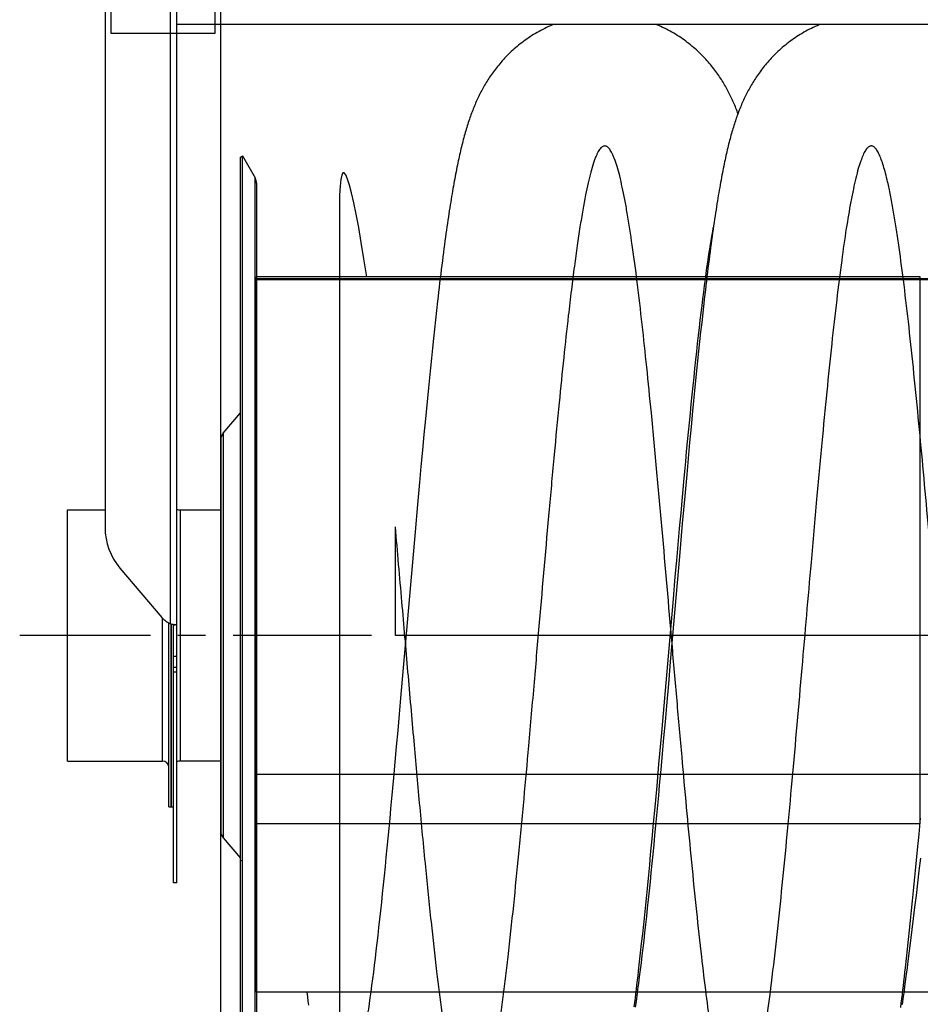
# Model space of a CAD drawing. Extents: x 0 to 420, y -131 to 297.
# Tile 12 of 16: x 147 to 204, y 186 to 248. Entities that reach past the tile are written whole.
import ezdxf

# ---------------------------------------------------------------- set-up
doc = ezdxf.new("R2010")
doc.units = 0
doc.header["$LTSCALE"] = 23.1
doc.linetypes.add('CENTER', pattern=[0.6, 0.375, -0.075, 0.075, -0.075])
for name, color, linetype in [('110528_DXF_CONTINUOUS_LINE', 7, 'CONTINUOUS'), ('110528_DXF_DIMENSION', 7, 'CONTINUOUS'), ('110534_DXF_CONTINUOUS_LINE', 7, 'CONTINUOUS'), ('110591_DXF_CONTINUOUS_LINE', 7, 'CONTINUOUS'), ('110651_DXF_CONTINUOUS_LINE', 7, 'CONTINUOUS'), ('110801_DXF_CONTINUOUS_LINE', 7, 'CONTINUOUS'), ('112850_DXF_CONTINUOUS_LINE', 7, 'CONTINUOUS'), ('AG_HOSE_150_DXF_CONTINUOUS', 7, 'CONTINUOUS'), ('ASE_65_150-5_DXF_AXIS', 7, 'CONTINUOUS')]:
    doc.layers.add(name, color=color, linetype=linetype)

msp = doc.modelspace()

# ---------------------------------------------------------------- linework, layer by layer
at = {"layer": '110528_DXF_CONTINUOUS_LINE', "color": 7, "linetype": 'CONTINUOUS'}
for p, q in [((161.25524, 239.42613), (161.38514, 239.50113)), ((161.38514, 179.35113), (161.38514, 239.50113)), ((161.38514, 239.50113), (162.18418, 238.11715)), ((162.27126, 237.79196), (162.27126, 181.06029))]:
    msp.add_line(p, q, dxfattribs=at)
at = {"layer": '110528_DXF_CONTINUOUS_LINE', "color": 3, "linetype": 'CONTINUOUS'}
for p, q in [((161.25524, 179.42613), (161.25524, 239.42613)), ((160.17558, 222.10736), (161.25524, 223.39404)), ((160.02351, 221.68954), (160.02351, 197.16271)), ((160.17558, 196.74489), (161.25524, 195.45821))]:
    msp.add_line(p, q, dxfattribs=at)
at = {"layer": '110528_DXF_CONTINUOUS_LINE', "color": 9, "linetype": 'CONTINUOUS'}
for p, q in [((162.18418, 180.7351), (162.18418, 238.11715)), ((160.17558, 222.10736), (160.17558, 196.74489)), ((161.25524, 195.34198), (161.38514, 195.30677))]:
    msp.add_line(p, q, dxfattribs=at)
at = {"layer": '110528_DXF_CONTINUOUS_LINE', "color": 7, "linetype": 'CONTINUOUS'}
msp.add_arc((161.62126, 237.79215), 0.65, 0, 30, dxfattribs=at)
at = {"layer": '110528_DXF_CONTINUOUS_LINE', "color": 3, "linetype": 'CONTINUOUS'}
for centre, start, end in [((160.67351, 221.68954), 140, 180), ((160.67351, 197.16271), 180, 220)]:
    msp.add_arc(centre, 0.65, start, end, dxfattribs=at)
at = {"layer": '110528_DXF_DIMENSION', "color": 2, "linetype": 'CONTINUOUS'}
for p, q in [((153.14851, 247.17555), (153.14851, 254.17555)), ((159.64851, 254.17555), (159.64851, 247.17555)), ((160.02351, 168.1767), (160.02351, 250.67555)), ((159.64851, 247.17555), (153.14851, 247.17555))]:
    msp.add_line(p, q, dxfattribs=at)
at = {"layer": '110534_DXF_CONTINUOUS_LINE', "color": 3, "linetype": 'CONTINUOUS'}
for p, q in [((152.77351, 257.98114), (152.77351, 216.20112)), ((157.27351, 210.103), (157.27351, 258.02613)), ((153.70934, 213.65861), (156.33769, 210.56114)), ((156.33769, 210.56114), (156.33861, 210.56007)), ((157.27351, 193.92613), (157.27351, 210.103))]:
    msp.add_line(p, q, dxfattribs=at)
at = {"layer": '110534_DXF_CONTINUOUS_LINE', "color": 9, "linetype": 'CONTINUOUS'}
for p, q in [((156.87351, 210.16025), (156.87351, 257.58559)), ((157.27351, 208.10794), (157.07351, 208.10794)), ((157.27351, 207.42613), (157.07351, 207.42613)), ((157.27351, 207.11908), (157.07351, 207.11908))]:
    msp.add_line(p, q, dxfattribs=at)
at = {"layer": '110534_DXF_CONTINUOUS_LINE', "color": 7, "linetype": 'CONTINUOUS'}
for p, q in [((157.07351, 193.92613), (157.07351, 210.103)), ((157.07351, 210.103), (157.11753, 210.10298)), ((157.11753, 210.10298), (157.13285, 210.10286)), ((157.13285, 210.10286), (157.1463, 210.10265)), ((157.1463, 210.10265), (157.15775, 210.10238)), ((157.27351, 193.92613), (157.07351, 193.92613))]:
    msp.add_line(p, q, dxfattribs=at)
msp.add_lwpolyline([(157.15775, 210.10238), (157.16708, 210.10209), (157.16872, 210.10202)], dxfattribs=at)
at = {"layer": '110534_DXF_CONTINUOUS_LINE', "color": 3, "linetype": 'CONTINUOUS'}
for centre, radius, start, end in [((156.70249, 216.20378), 3.92898, 180.0388069, 220.3755039), ((157.48064, 211.53023), 1.49849, 220.3480768, 246.0988156), ((157.31986, 211.68806), 1.59167, 253.7145544, 255.8192314), ((157.34671, 211.79212), 1.69915, 255.8011258, 256.4906309), ((157.36546, 211.87194), 1.78114, 256.5038501, 260.0494178), ((157.35965, 211.83931), 1.74799, 260.0520331, 260.6091831), ((157.35411, 211.8057), 1.71393, 260.6087719, 261.1602317), ((157.34074, 211.71846), 1.62567, 261.1533276, 262.258277), ((157.30872, 211.47631), 1.38141, 262.2213806, 263.9765391)]:
    msp.add_arc(centre, radius, start, end, dxfattribs=at)
at = {"layer": '110534_DXF_CONTINUOUS_LINE', "color": 7, "linetype": 'CONTINUOUS'}
msp.add_open_spline([(157.07351, 210.103), (157.07351, 210.10347), (157.07135, 210.10413), (157.06852, 210.10558), (157.06268, 210.10749), (157.05148, 210.11143), (157.03266, 210.11784), (157.01666, 210.12369), (157.00758, 210.12713)], degree=3, knots=[0, 0, 0, 0, 0.02015985, 0.07230032, 0.15627635, 0.27093338, 0.58556252, 1, 1, 1, 1], dxfattribs=at)
at = {"layer": '110534_DXF_CONTINUOUS_LINE', "color": 3, "linetype": 'CONTINUOUS'}
msp.add_open_spline([(157.27351, 210.103), (157.27351, 210.10028), (157.25956, 210.09821), (157.2419, 210.09725), (157.20557, 210.09855), (157.17922, 210.10089), (157.16376, 210.10252)], degree=3, knots=[0, 0, 0, 0, 0.07345742, 0.26683287, 0.57926332, 1, 1, 1, 1], dxfattribs=at)
at = {"layer": '110591_DXF_CONTINUOUS_LINE', "color": 7, "linetype": 'CONTINUOUS'}
for p, q in [((169.43085, 187.06113), (162.27126, 187.06113)), ((186.1392, 187.06113), (186.06302, 187.06113)), ((202.8475, 187.06113), (202.77137, 187.06113))]:
    msp.add_line(p, q, dxfattribs=at)
at = {"layer": '110651_DXF_CONTINUOUS_LINE', "color": 3, "linetype": 'CONTINUOUS'}
for p, q in [((173.79477, 231.92613), (162.27126, 231.92613)), ((190.50308, 231.92613), (190.42883, 231.92613)), ((162.27126, 197.64793), (170.58702, 197.64793)), ((187.15949, 197.64793), (187.29533, 197.64793)), ((203.86782, 197.64793), (203.87126, 197.64793)), ((203.87126, 197.64793), (203.87126, 197.68516))]:
    msp.add_line(p, q, dxfattribs=at)
at = {"layer": '110801_DXF_CONTINUOUS_LINE', "color": 7, "linetype": 'CONTINUOUS'}
msp.add_line((229.47351, 247.7459), (157.27351, 247.7459), dxfattribs=at)
at = {"layer": '112850_DXF_CONTINUOUS_LINE', "color": 7, "linetype": 'CONTINUOUS'}
for p, q in [((150.42351, 201.55113), (150.42351, 217.30113)), ((150.42351, 217.30113), (152.77351, 217.30113)), ((157.47351, 217.30113), (160.02351, 217.30113)), ((156.77351, 198.67614), (156.77351, 210.20913)), ((156.92351, 210.14655), (156.92351, 198.67615)), ((156.92351, 198.67615), (156.92351, 210.14655)), ((150.42351, 201.55113), (156.37351, 201.55113)), ((160.02351, 201.55113), (157.47351, 201.55113)), ((156.77351, 198.67613), (156.92351, 198.67613)), ((156.92351, 198.67613), (157.07351, 198.67613))]:
    msp.add_line(p, q, dxfattribs=at)
at = {"layer": '112850_DXF_CONTINUOUS_LINE', "color": 9, "linetype": 'CONTINUOUS'}
for p, q in [((157.47351, 217.30113), (157.47351, 201.55113)), ((156.37351, 201.55113), (156.37351, 210.52055))]:
    msp.add_line(p, q, dxfattribs=at)
at = {"layer": '112850_DXF_CONTINUOUS_LINE', "color": 7, "linetype": 'CONTINUOUS'}
for centre, start, end in [((157.47351, 217.70113), 240, 270), ((156.37351, 201.15113), 0, 90), ((157.47351, 201.15113), 90, 120)]:
    msp.add_arc(centre, 0.4, start, end, dxfattribs=at)
at = {"layer": 'AG_HOSE_150_DXF_CONTINUOUS', "color": 4, "linetype": 'CONTINUOUS'}
msp.add_line((167.47126, 236.3219), (167.47126, 115.78215), dxfattribs=at)
at = {"layer": 'AG_HOSE_150_DXF_CONTINUOUS', "color": 7, "linetype": 'CONTINUOUS'}
for p, q in [((190.82617, 234.55737), (190.86346, 234.77088)), ((190.72333, 233.93714), (190.76626, 234.20157)), ((190.63061, 233.34026), (190.67799, 233.64963)), ((190.67799, 233.64963), (190.72333, 233.93714)), ((190.50765, 232.49679), (190.55735, 232.84466)), ((190.45739, 232.13565), (190.50765, 232.49679)), ((190.35451, 231.36797), (190.40637, 231.75958)), ((190.40637, 231.75958), (190.45739, 232.13565)), ((190.24854, 230.5391), (190.30185, 230.9608)), ((190.30185, 230.9608), (190.35451, 231.36797)), ((190.1947, 230.10369), (190.24854, 230.5391)), ((173.54863, 229.81273), (173.48387, 229.22909)), ((190.1404, 229.65517), (190.1947, 230.10369)), ((173.48387, 229.22909), (173.41968, 228.63977)), ((190.03075, 228.72153), (190.08574, 229.19434)), ((190.08574, 229.19434), (190.1404, 229.65517)), ((190.23928, 229.65441), (190.17418, 229.06468)), ((173.41968, 228.63977), (173.35588, 228.04371)), ((189.97543, 228.23679), (190.03075, 228.72153)), ((190.10971, 228.46986), (190.04581, 227.86999)), ((190.17418, 229.06468), (190.10971, 228.46986)), ((173.35588, 228.04371), (173.29235, 227.44042)), ((189.91972, 227.73974), (189.97543, 228.23679)), ((190.04581, 227.86999), (189.98232, 227.26433)), ((173.29235, 227.44042), (173.22896, 226.82892)), ((189.80705, 226.70797), (189.86359, 227.23004)), ((189.86359, 227.23004), (189.91972, 227.73974)), ((189.98232, 227.26433), (189.91919, 226.65266)), ((173.22896, 226.82892), (173.16576, 226.20994)), ((189.7502, 226.1747), (189.80705, 226.70797)), ((189.91919, 226.65266), (189.85633, 226.03436)), ((173.16576, 226.20994), (173.10274, 225.5839)), ((189.69315, 225.63113), (189.7502, 226.1747)), ((189.85633, 226.03436), (189.79363, 225.40916)), ((173.10274, 225.5839), (173.03989, 224.95127)), ((189.63592, 225.07779), (189.69315, 225.63113)), ((189.79363, 225.40916), (189.73108, 224.77717)), ((173.03989, 224.95127), (172.97725, 224.31265)), ((189.57851, 224.51513), (189.63592, 225.07779)), ((189.73108, 224.77717), (189.66866, 224.13872)), ((172.97725, 224.31265), (172.91482, 223.66847)), ((189.52096, 223.94337), (189.57851, 224.51513)), ((189.66866, 224.13872), (189.6064, 223.49429)), ((172.91482, 223.66847), (172.85259, 223.0191)), ((189.46327, 223.36274), (189.52096, 223.94337)), ((172.85259, 223.0191), (172.75956, 222.03551)), ((189.40541, 222.77343), (189.46327, 223.36274)), ((189.6064, 223.49429), (189.51329, 222.51735)), ((189.34741, 222.17576), (189.40541, 222.77343)), ((189.51329, 222.51735), (189.42053, 221.52926)), ((172.75956, 222.03551), (172.66682, 221.04082)), ((189.28926, 221.57004), (189.34741, 222.17576)), ((189.23097, 220.95649), (189.28926, 221.57004)), ((189.42053, 221.52926), (189.3281, 220.5311)), ((172.66682, 221.04082), (172.5743, 220.0353)), ((189.17253, 220.33543), (189.23097, 220.95649)), ((189.3281, 220.5311), (189.23597, 219.52368)), ((172.5743, 220.0353), (172.48195, 219.01977)), ((189.11395, 219.70714), (189.17253, 220.33543)), ((189.05523, 219.07183), (189.11395, 219.70714)), ((189.23597, 219.52368), (189.11349, 218.16743)), ((172.48195, 219.01977), (172.35905, 217.65245)), ((188.96685, 218.10646), (189.05523, 219.07183)), ((188.87819, 217.12737), (188.96685, 218.10646)), ((189.11349, 218.16743), (188.96087, 216.45427)), ((172.35905, 217.65245), (172.20595, 215.92698)), ((188.78929, 216.13601), (188.87819, 217.12737)), ((188.70018, 215.13396), (188.78929, 216.13601)), ((188.96087, 216.45427), (188.77841, 214.3795)), ((172.20595, 215.92698), (171.29876, 205.5062)), ((188.61092, 214.12277), (188.70018, 215.13396)), ((188.77841, 214.3795), (188.2045, 207.76965)), ((188.5215, 213.10379), (188.61092, 214.12277)), ((188.40206, 211.73514), (188.5215, 213.10379)), ((187.86144, 205.50472), (188.40206, 211.73514)), ((188.2045, 207.76965), (188.08446, 206.39109)), ((188.08446, 206.39109), (187.96475, 205.0237)), ((171.29876, 205.5062), (171.20893, 204.48387)), ((187.64947, 203.08359), (187.86144, 205.50472)), ((187.96475, 205.0237), (187.87518, 204.00717)), ((171.20893, 204.48387), (171.11929, 203.47024)), ((187.87518, 204.00717), (187.78578, 202.99969)), ((171.11929, 203.47024), (171.02988, 202.46657)), ((187.49746, 201.36844), (187.64947, 203.08359)), ((187.78578, 202.99969), (187.69658, 202.00242)), ((171.02988, 202.46657), (170.94067, 201.47406)), ((187.69658, 202.00242), (187.60758, 201.01668)), ((170.94067, 201.47406), (170.85167, 200.49386)), ((187.37546, 200.00902), (187.49746, 201.36844)), ((187.60758, 201.01668), (187.51881, 200.04384)), ((170.85167, 200.49386), (170.79246, 199.84781)), ((170.79246, 199.84781), (170.73337, 199.20809)), ((187.25313, 198.66365), (187.37546, 200.00902)), ((187.51881, 200.04384), (187.45976, 199.40309)), ((170.73337, 199.20809), (170.67439, 198.57508)), ((187.45976, 199.40309), (187.40084, 198.76902)), ((170.67439, 198.57508), (170.61554, 197.94914)), ((187.1611, 197.6652), (187.25313, 198.66365)), ((187.40084, 198.76902), (187.34207, 198.14207)), ((170.61554, 197.94914), (170.55682, 197.3306)), ((187.06876, 196.67669), (187.1611, 197.6652)), ((187.34207, 198.14207), (187.28343, 197.52257)), ((203.80508, 196.97501), (203.89784, 197.97213)), ((170.55682, 197.3306), (170.49824, 196.7198)), ((187.28343, 197.52257), (187.22494, 196.91081)), ((203.71202, 195.98879), (203.80508, 196.97501)), ((170.49824, 196.7198), (170.43981, 196.11717)), ((186.97606, 195.69877), (187.06876, 196.67669)), ((187.22494, 196.91081), (187.16661, 196.30718)), ((170.43981, 196.11717), (170.38154, 195.52311)), ((187.16661, 196.30718), (187.10845, 195.712)), ((203.64981, 195.33791), (203.71202, 195.98879)), ((170.38154, 195.52311), (170.32345, 194.93811)), ((186.91404, 195.05305), (186.97606, 195.69877)), ((187.05046, 195.12561), (186.99264, 194.54837)), ((187.10845, 195.712), (187.05046, 195.12561)), ((203.58746, 194.69275), (203.64981, 195.33791)), ((203.88661, 195.46799), (203.79209, 194.66522)), ((170.32345, 194.93811), (170.26556, 194.36261)), ((186.85182, 194.41272), (186.91404, 195.05305)), ((186.99264, 194.54837), (186.93502, 193.98059)), ((203.52495, 194.05369), (203.58746, 194.69275)), ((203.79209, 194.66522), (203.69982, 193.88733)), ((170.26556, 194.36261), (170.20789, 193.797)), ((186.78943, 193.77827), (186.85182, 194.41272)), ((186.93502, 193.98059), (186.8776, 193.42257)), ((203.46232, 193.42114), (203.52495, 194.05369)), ((203.69982, 193.88733), (203.60935, 193.13085)), ((170.20789, 193.797), (170.15048, 193.24174)), ((186.7269, 193.15033), (186.78943, 193.77827)), ((186.8776, 193.42257), (186.82042, 192.87476)), ((203.39952, 192.79524), (203.46232, 193.42114)), ((170.09333, 192.69702), (170.03643, 192.16287)), ((170.15048, 193.24174), (170.09333, 192.69702)), ((186.66423, 192.52937), (186.7269, 193.15033)), ((186.82042, 192.87476), (186.76348, 192.33751)), ((203.33653, 192.17608), (203.39952, 192.79524)), ((203.60935, 193.13085), (203.52046, 192.39418)), ((170.03643, 192.16287), (169.9797, 191.63884)), ((186.60145, 191.91601), (186.66423, 192.52937)), ((186.76348, 192.33751), (186.70679, 191.81111)), ((203.27326, 191.56337), (203.33653, 192.17608)), ((203.52046, 192.39418), (203.43328, 191.6776)), ((169.9797, 191.63884), (169.92318, 191.12545)), ((186.53855, 191.31064), (186.60145, 191.91601)), ((186.70679, 191.81111), (186.65038, 191.29585)), ((203.20965, 190.95689), (203.27326, 191.56337)), ((203.43328, 191.6776), (203.34786, 190.98181)), ((169.92318, 191.12545), (169.86693, 190.62342)), ((186.47546, 190.71312), (186.53855, 191.31064)), ((186.59426, 190.79196), (186.53842, 190.2995)), ((186.65038, 191.29585), (186.59426, 190.79196)), ((203.14566, 190.35661), (203.20965, 190.95689)), ((203.34786, 190.98181), (203.26404, 190.30607)), ((169.86693, 190.62342), (169.81115, 190.13452)), ((186.41206, 190.12245), (186.47546, 190.71312)), ((186.53842, 190.2995), (186.48289, 189.81887)), ((203.08118, 189.76216), (203.14566, 190.35661)), ((203.26404, 190.30607), (203.18163, 189.64834)), ((169.7559, 189.65932), (169.70116, 189.1977)), ((169.81115, 190.13452), (169.7559, 189.65932)), ((186.34814, 189.53722), (186.41206, 190.12245)), ((186.48289, 189.81887), (186.42773, 189.35071)), ((203.01623, 189.17418), (203.08118, 189.76216)), ((203.18163, 189.64834), (203.10063, 189.00796)), ((169.70116, 189.1977), (169.64676, 188.74833)), ((186.28356, 188.95678), (186.34814, 189.53722)), ((186.42773, 189.35071), (186.37312, 188.89643)), ((203.10063, 189.00796), (203.04734, 188.59081)), ((169.64676, 188.74833), (169.5927, 188.31118)), ((186.31919, 188.45702), (186.26593, 188.03242)), ((186.37312, 188.89643), (186.31919, 188.45702)), ((203.04734, 188.59081), (202.9945, 188.1808)), ((169.53904, 187.88686), (169.48605, 187.47735)), ((169.5927, 188.31118), (169.53904, 187.88686)), ((186.26593, 188.03242), (186.21321, 187.62156)), ((169.48605, 187.47735), (169.43388, 187.08361)), ((186.16093, 187.22353), (186.1091, 186.83856)), ((186.21321, 187.62156), (186.16093, 187.22353)), ((202.89176, 187.39383), (202.84201, 187.02008)), ((165.42424, 187.06113), (165.46009, 186.76587)), ((169.38253, 186.70546), (169.33181, 186.34131)), ((169.43388, 187.08361), (169.38253, 186.70546)), ((186.05795, 186.46804), (186.00774, 186.11371)), ((186.1091, 186.83856), (186.05795, 186.46804)), ((202.79093, 186.64549), (202.74003, 186.2817)), ((202.84201, 187.02008), (202.79093, 186.64549))]:
    msp.add_line(p, q, dxfattribs=at)
at = {"layer": 'AG_HOSE_150_DXF_CONTINUOUS', "color": 9, "linetype": 'CONTINUOUS'}
for p, q in [((162.27126, 187.06113), (162.27126, 231.92613)), ((203.87126, 231.92613), (162.27126, 231.92613)), ((162.27126, 231.82005), (203.87126, 231.82005)), ((224.27126, 231.79113), (162.27126, 231.79113)), ((162.27126, 231.75786), (224.27126, 231.75786)), ((203.87126, 197.64793), (203.87126, 231.92613)), ((170.97126, 209.42613), (170.97126, 216.24151)), ((211.07126, 209.42613), (170.97126, 209.42613)), ((162.27126, 200.73251), (224.27126, 200.73251)), ((162.27126, 197.64793), (203.87126, 197.64793)), ((224.27126, 187.06113), (162.27126, 187.06113))]:
    msp.add_line(p, q, dxfattribs=at)
at = {"layer": 'AG_HOSE_150_DXF_CONTINUOUS', "color": 7, "linetype": 'CONTINUOUS'}
for points in [[(180.88864, 247.7459), (180.81878, 247.71734), (180.69561, 247.6647), (180.57349, 247.61023), (180.45244, 247.55395), (180.33248, 247.4959), (180.21371, 247.43613), (180.09615, 247.37466), (179.97982, 247.31153), (179.86485, 247.24683), (179.75124, 247.1806), (179.63903, 247.11285), (179.52831, 247.04371), (179.41911, 246.97319), (179.31144, 246.90135), (179.20538, 246.82828), (179.10096, 246.75403), (178.99817, 246.67864), (178.89709, 246.6022), (178.79771, 246.52476), (178.70004, 246.44636), (178.60413, 246.36711), (178.50997, 246.28703), (178.41756, 246.20618), (178.32696, 246.12465), (178.23815, 246.0425), (178.15111, 245.95976), (178.06589, 245.87653), (177.98247, 245.79285), (177.90083, 245.70878), (177.82099, 245.62438), (177.74294, 245.53971), (177.66664, 245.4548), (177.59212, 245.36973), (177.51933, 245.28455), (177.44827, 245.19928), (177.37891, 245.114), (177.31126, 245.02876), (177.24526, 244.94357), (177.18089, 244.85846), (177.11812, 244.77349), (177.05692, 244.68867), (176.99724, 244.60399), (176.93905, 244.5195), (176.88231, 244.4352), (176.82698, 244.3511), (176.77305, 244.26725), (176.72046, 244.18364), (176.66912, 244.10015), (176.61902, 244.01686), (176.5701, 243.93373), (176.52216, 243.85045), (176.47518, 243.76702), (176.42913, 243.68343), (176.38384, 243.59942), (176.33928, 243.51493), (176.29546, 243.42997), (176.25226, 243.34439), (176.20964, 243.25805), (176.16763, 243.17103), (176.12627, 243.08343), (176.08553, 242.99519), (176.0454, 242.90632), (176.00595, 242.81697), (175.96717, 242.72716), (175.92903, 242.63683), (175.89155, 242.54606), (175.85475, 242.45492), (175.81856, 242.36328), (175.78289, 242.27095), (175.74774, 242.17792), (175.71308, 242.08411), (175.67879, 241.98926), (175.64484, 241.89326), (175.61123, 241.79609), (175.57791, 241.69762), (175.54483, 241.59765), (175.512, 241.49624), (175.47951, 241.3936), (175.44732, 241.28967), (175.41542, 241.18441), (175.38388, 241.07802), (175.3527, 240.97055), (175.32184, 240.86186), (175.2913, 240.75199), (175.26107, 240.64094), (175.23113, 240.52861), (175.20145, 240.41496), (175.17204, 240.29996), (175.14285, 240.18353), (175.11386, 240.06558), (175.08507, 239.94604), (175.05644, 239.82488), (175.02796, 239.70198), (174.99961, 239.5773), (174.97138, 239.45078), (174.94326, 239.32233), (174.91522, 239.19191), (174.88725, 239.05946), (174.85936, 238.92489), (174.83151, 238.78817), (174.80371, 238.64923), (174.77594, 238.50799), (174.74819, 238.36441), (174.72045, 238.21843), (174.69269, 238.06989), (174.66491, 237.91873), (174.6371, 237.76491), (174.60923, 237.60826), (174.5813, 237.44873), (174.5533, 237.28625), (174.52521, 237.12068), (174.49702, 236.95198), (174.46873, 236.78006), (174.44032, 236.60475), (174.41178, 236.42605), (174.38312, 236.24383), (174.35426, 236.05765), (174.3252, 235.86748), (174.29595, 235.67322), (174.2664, 235.47426), (174.23657, 235.27051), (174.20645, 235.06189), (174.17596, 234.84775), (174.14509, 234.62797), (174.11385, 234.40245), (174.08217, 234.17065), (174.05, 233.93202), (174.01739, 233.68686), (173.98445, 233.43586), (173.95115, 233.17869), (173.91751, 232.9155), (173.88374, 232.64786), (173.84983, 232.37573), (173.81579, 232.09909), (173.78183, 231.81965), (173.74795, 231.53758), (173.71413, 231.25279), (173.68055, 230.96669), (173.64724, 230.67987), (173.61416, 230.39192), (173.54863, 229.81273)], [(192.45196, 242.16675), (192.4293, 242.22734), (192.39471, 242.31783), (192.35945, 242.40811), (192.32351, 242.49814), (192.28691, 242.58786), (192.24959, 242.67734), (192.21155, 242.76655), (192.17286, 242.8553), (192.13349, 242.94364), (192.09341, 243.03157), (192.05275, 243.11886), (192.01148, 243.20548), (191.96959, 243.29151), (191.92711, 243.37685), (191.88408, 243.46142), (191.84044, 243.54535), (191.79605, 243.62887), (191.75091, 243.71199), (191.70499, 243.79472), (191.65811, 243.87737), (191.61024, 243.95995), (191.56137, 244.04245), (191.51129, 244.12514), (191.45998, 244.20802), (191.40741, 244.29107), (191.35339, 244.37452), (191.29787, 244.45837), (191.24083, 244.54259), (191.18209, 244.62734), (191.1215, 244.71273), (191.05913, 244.79859), (190.99511, 244.88465), (190.92937, 244.9709), (190.86191, 245.05729), (190.793, 245.1434), (190.72272, 245.22909), (190.65095, 245.31445), (190.57766, 245.39948), (190.50287, 245.4841), (190.42652, 245.56832), (190.34845, 245.65229), (190.26856, 245.73602), (190.1869, 245.81942), (190.10348, 245.9024), (190.01829, 245.98492), (189.9313, 246.06693), (189.84258, 246.14835), (189.75209, 246.22912), (189.65983, 246.3092), (189.56584, 246.38852), (189.4701, 246.46704), (189.37259, 246.5447), (189.27342, 246.6214), (189.17258, 246.69709), (189.07006, 246.77173), (188.96596, 246.84521), (188.8603, 246.91749), (188.75306, 246.98853), (188.64435, 247.05824), (188.53417, 247.12659), (188.42252, 247.19353), (188.30951, 247.25898), (188.19515, 247.32292), (188.07945, 247.3853), (187.9625, 247.44606), (187.84434, 247.50516), (187.72497, 247.56258), (187.60449, 247.61825), (187.48293, 247.67215), (187.36029, 247.72425), (187.30703, 247.7459)], [(197.59695, 247.7459), (197.5332, 247.71989), (197.41039, 247.66752), (197.28865, 247.61334), (197.168, 247.55739), (197.04848, 247.49968), (196.93014, 247.44027), (196.813, 247.37919), (196.69709, 247.31646), (196.58251, 247.25216), (196.46928, 247.18633), (196.35741, 247.119), (196.247, 247.05025), (196.13808, 246.98014), (196.03064, 246.90868), (195.92479, 246.83598), (195.82052, 246.76209), (195.71784, 246.68703), (195.61684, 246.6109), (195.5175, 246.53376), (195.41983, 246.45563), (195.3239, 246.37663), (195.2297, 246.29679), (195.13723, 246.21615), (195.04656, 246.13485), (194.9577, 246.05293), (194.87062, 245.97043), (194.78537, 245.88747), (194.70197, 245.8041), (194.62036, 245.72036), (194.54052, 245.63626), (194.46242, 245.55186), (194.38605, 245.46717), (194.31134, 245.38222), (194.23826, 245.297), (194.16681, 245.21158), (194.09696, 245.12599), (194.02866, 245.04021), (193.96191, 244.95433), (193.89686, 244.86858), (193.83347, 244.783), (193.77171, 244.69761), (193.71166, 244.61263), (193.6534, 244.52823), (193.59676, 244.4443), (193.54158, 244.36063), (193.48783, 244.27728), (193.43546, 244.19424), (193.3842, 244.11114), (193.33399, 244.02792), (193.28485, 243.94466), (193.23666, 243.86117), (193.18936, 243.77743), (193.14297, 243.69346), (193.09744, 243.6092), (193.05275, 243.52469), (193.00889, 243.43988), (192.96572, 243.35457), (192.92325, 243.26876), (192.88144, 243.18242), (192.84018, 243.09529), (192.79939, 243.00721), (192.75911, 242.91828), (192.71938, 242.82858), (192.68017, 242.73801), (192.64147, 242.6466), (192.6034, 242.55461), (192.56594, 242.46203), (192.52906, 242.36881), (192.49284, 242.27516), (192.45726, 242.18107), (192.42228, 242.08649), (192.38792, 241.9915), (192.35418, 241.89616), (192.32102, 241.80034), (192.28834, 241.70386), (192.25612, 241.60668), (192.22436, 241.50876), (192.19297, 241.40991), (192.16193, 241.31009), (192.13124, 241.20924), (192.10083, 241.10721), (192.07069, 241.00393), (192.04079, 240.89936), (192.0111, 240.79336), (191.9816, 240.68581), (191.95227, 240.57672), (191.92311, 240.46606), (191.89413, 240.3538), (191.86529, 240.23986), (191.83659, 240.1242), (191.80801, 240.00677), (191.77954, 239.88749), (191.75118, 239.76632), (191.7229, 239.6432), (191.6947, 239.51807), (191.66656, 239.39086), (191.63848, 239.26152), (191.61044, 239.12999), (191.58242, 238.99615), (191.55441, 238.85992), (191.52641, 238.72127), (191.49842, 238.58022), (191.47045, 238.43675), (191.44247, 238.29076), (191.41447, 238.14217), (191.38645, 237.99092), (191.3584, 237.83697), (191.3303, 237.68021), (191.30216, 237.52066), (191.27397, 237.3582), (191.24566, 237.19248), (191.21723, 237.02343), (191.18868, 236.851), (191.15997, 236.67487), (191.13109, 236.49501), (191.10203, 236.3113), (191.07274, 236.12333), (191.0432, 235.93097), (191.01342, 235.73419), (190.98336, 235.53265), (190.953, 235.32614), (190.92236, 235.11468), (190.89145, 234.8983), (190.86024, 234.67681), (190.82876, 234.45023), (190.79706, 234.21888), (190.76513, 233.98269), (190.73298, 233.7416), (190.70066, 233.49602), (190.66816, 233.24593), (190.6355, 232.99128), (190.60271, 232.73246), (190.56979, 232.46936), (190.53676, 232.20205), (190.50368, 231.93115), (190.47056, 231.6567), (190.43739, 231.37866), (190.40423, 231.09769), (190.3711, 230.8138), (190.33798, 230.52702), (190.30498, 230.23814), (190.23928, 229.65441)], [(190.86346, 234.77088), (190.89891, 234.968), (190.9101, 235.02887)], [(190.76626, 234.20157), (190.80674, 234.44372), (190.82617, 234.55737)], [(190.55735, 232.84466), (190.60641, 233.17887), (190.63061, 233.34026)], [(185.9496, 186.13973), (185.98322, 186.4088), (186.01692, 186.68193), (186.05072, 186.95912), (186.08445, 187.23898), (186.11809, 187.5214), (186.15165, 187.80639), (186.185, 188.09264), (186.21807, 188.37963), (186.28356, 188.95678)], [(202.65341, 186.10383), (202.68653, 186.36834), (202.71971, 186.6366), (202.75287, 186.9079), (202.78598, 187.18208), (202.81907, 187.45926), (202.85211, 187.73906), (202.88508, 188.02142), (202.918, 188.30635), (202.95083, 188.59348), (203.01623, 189.17418)], [(202.9945, 188.1808), (202.9159, 187.57767), (202.89176, 187.39382)], [(165.46009, 186.76587), (165.49202, 186.50616), (165.52365, 186.25185)], [(169.33181, 186.34131), (169.28168, 185.99086), (169.25685, 185.82073), (169.23237, 185.65537)]]:
    msp.add_lwpolyline(points, dxfattribs=at)
at = {"layer": 'AG_HOSE_150_DXF_CONTINUOUS', "color": 40, "linetype": 'CONTINUOUS'}
msp.add_open_spline([(169.1755, 231.92635), (168.24422, 238.16597), (167.47126, 240.55987), (167.47126, 236.3219)], degree=3, dxfattribs=at)
at = {"layer": 'AG_HOSE_150_DXF_CONTINUOUS', "color": 9, "linetype": 'CONTINUOUS'}
msp.add_open_spline([(211.07126, 186.31764), (210.99387, 185.72941), (210.84118, 184.6229), (210.59381, 183.04126), (210.37537, 181.84509), (210.19006, 180.98763), (210.05836, 180.44828), (209.9269, 179.981), (209.79584, 179.58663), (209.66523, 179.26591), (209.54925, 179.04487), (209.45168, 178.90655), (209.37986, 178.8271), (209.30741, 178.76947), (209.23362, 178.73408), (209.15835, 178.72234), (209.08311, 178.73526), (209.00939, 178.77179), (208.93927, 178.82873), (208.87152, 178.90383), (208.77725, 179.03544), (208.66258, 179.25041), (208.53197, 179.56703), (208.39634, 179.97109), (208.25706, 180.46643), (208.11456, 181.05615), (207.97177, 181.72861), (207.82877, 182.48202), (207.68565, 183.31427), (207.48724, 184.57323), (207.23319, 186.39243), (206.93209, 188.84174), (206.64077, 191.47147), (206.36336, 194.17356), (206.09148, 196.97626), (205.81244, 199.98945), (205.5264, 203.18677), (205.24032, 206.45706), (204.94626, 209.85368), (204.64456, 213.33427), (204.34259, 216.76655), (204.04832, 220.01883), (203.75521, 223.13322), (203.45479, 226.15351), (203.14629, 229.03084), (202.83824, 231.63929), (202.57183, 233.64041), (202.35296, 235.09303), (202.2134, 235.93747), (202.09833, 236.57729), (202.01072, 237.0349), (201.92315, 237.46243), (201.8226, 237.91832), (201.70819, 238.3885), (201.57675, 238.85802), (201.44565, 239.25458), (201.33014, 239.54079), (201.23361, 239.73398), (201.16209, 239.85509), (201.09051, 239.95429), (201.01867, 240.03167), (200.94613, 240.08724), (200.87219, 240.12049), (200.79682, 240.1299), (200.72167, 240.11457), (200.64813, 240.0757), (200.57582, 240.01467), (200.50409, 239.93183), (200.43255, 239.82716), (200.36103, 239.70059), (200.25987, 239.49048), (200.13104, 239.15768), (199.98066, 238.67495), (199.82677, 238.08325), (199.6724, 237.39362), (199.46464, 236.33811), (199.2161, 234.84724), (198.92299, 232.79423), (198.62204, 230.38695), (198.31368, 227.64093), (198.00494, 224.64507), (197.6913, 221.39428), (197.36413, 217.82728), (196.94819, 213.12462), (196.44109, 207.24176), (195.94409, 201.55614), (195.52497, 197.01477), (195.21217, 193.79486), (194.88817, 190.68457), (194.56652, 187.87629), (194.24436, 185.38753), (193.97843, 183.60411), (193.75299, 182.31095), (193.5886, 181.46985), (193.4206, 180.71992), (193.25115, 180.08258), (193.10626, 179.63826), (192.99248, 179.35347), (192.91021, 179.17585), (192.82594, 179.02376), (192.73883, 178.8991), (192.65114, 178.80663), (192.56159, 178.7463), (192.46844, 178.72059), (192.37439, 178.73321), (192.28367, 178.78195), (192.19234, 178.86623), (192.09975, 178.98869), (192.00563, 179.15125), (191.91142, 179.35191), (191.8017, 179.62968), (191.68028, 179.99795), (191.54882, 180.4681), (191.41708, 181.01019), (191.28086, 181.64286), (191.14103, 182.36874), (190.94171, 183.51271), (190.69667, 185.12879), (190.41264, 187.27772), (190.1188, 189.7623), (189.81715, 192.56499), (189.51674, 195.57607), (189.22365, 198.68328), (188.92938, 201.93034), (188.62741, 205.35926), (188.21506, 210.1143), (187.80216, 214.89131), (187.36877, 219.71281), (187.04967, 223.1097), (186.74119, 226.19922), (186.44905, 228.92773), (186.15009, 231.47766), (185.84309, 233.80231), (185.57748, 235.53423), (185.36072, 236.7439), (185.20444, 237.52233), (185.04665, 238.21017), (184.88352, 238.81433), (184.73855, 239.25402), (184.61468, 239.55344), (184.53102, 239.7245), (184.45141, 239.8591), (184.377, 239.96108), (184.30224, 240.03949), (184.22491, 240.09553), (184.14304, 240.1268), (184.05684, 240.12759), (183.97224, 240.09681), (183.8901, 240.03726), (183.80919, 239.95014), (183.72869, 239.83547), (183.64825, 239.69308), (183.56508, 239.5172), (183.47972, 239.30593), (183.35667, 238.9558), (183.21179, 238.45621), (183.04821, 237.78294), (182.88233, 236.99309), (182.71195, 236.06961), (182.53759, 235.01027), (182.36304, 233.83949), (182.18288, 232.52259), (181.99792, 231.05975), (181.77264, 229.14759), (181.51599, 226.7912), (181.22175, 223.88475), (180.91978, 220.71593), (180.50164, 216.12197), (180.08863, 211.36737), (179.66042, 206.41802), (179.33781, 202.73305), (179.01487, 199.14624), (178.70219, 195.81212), (178.37317, 192.50757), (178.09087, 189.89393), (177.85963, 187.92985), (177.69407, 186.6051), (177.52428, 185.338), (177.34968, 184.13877), (177.17526, 183.0497), (176.99719, 182.05341), (176.81511, 181.16125), (176.63813, 180.42579), (176.47353, 179.86018), (176.34346, 179.49277), (176.23469, 179.24341), (176.15423, 179.08671), (176.07379, 178.95777), (175.99316, 178.85645), (175.9118, 178.78267), (175.82858, 178.73676), (175.74285, 178.72097), (175.65437, 178.73786), (175.56593, 178.78903), (175.47798, 178.87376), (175.39078, 178.99059), (175.30653, 179.13502), (175.22428, 179.30517), (175.11035, 179.58015), (174.96538, 180.01207), (174.796, 180.63454), (174.62265, 181.39374), (174.44881, 182.27478), (174.26894, 183.30651), (174.08424, 184.49099), (173.84369, 186.194), (173.55032, 188.53436), (173.21134, 191.57439), (172.8535, 195.0969), (172.49653, 198.87513), (172.12946, 202.95546), (171.76207, 207.16351), (171.37507, 211.64264), (171.11054, 214.67374), (170.97126, 216.24151)], degree=3, knots=[0, 0, 0, 0, 0.0060214, 0.01133593, 0.01624657, 0.01835949, 0.02023848, 0.02188045, 0.02328494, 0.02445377, 0.02539259, 0.02581003, 0.02616872, 0.02647611, 0.02674402, 0.02699009, 0.02723673, 0.02750625, 0.0278161, 0.0281481, 0.0285301, 0.02945659, 0.03061225, 0.03200369, 0.03377961, 0.03583299, 0.03816, 0.04075604, 0.04361546, 0.04673025, 0.05369073, 0.06225659, 0.07177495, 0.08054296, 0.08982445, 0.10035323, 0.11125499, 0.12240403, 0.13367049, 0.14585665, 0.1578614, 0.16863969, 0.17899916, 0.18960935, 0.19944401, 0.20836844, 0.21626631, 0.2199314, 0.22327732, 0.22495245, 0.22652911, 0.22800588, 0.2293814, 0.23126704, 0.23291631, 0.23432841, 0.23550444, 0.23604464, 0.23651894, 0.23693042, 0.23728387, 0.23758697, 0.23785199, 0.23809711, 0.23834506, 0.238618, 0.23893271, 0.23930012, 0.23972698, 0.24021746, 0.24077421, 0.24209236, 0.24383455, 0.24590348, 0.24829559, 0.25100586, 0.25682068, 0.26363278, 0.27205229, 0.28144166, 0.29167713, 0.30261829, 0.31458744, 0.32803084, 0.35053245, 0.37451478, 0.38595469, 0.39681911, 0.40734764, 0.41769193, 0.42550611, 0.43281638, 0.43598979, 0.43882776, 0.4415136, 0.443788, 0.44551892, 0.44625249, 0.44689932, 0.4475045, 0.44801493, 0.44843893, 0.44879134, 0.44909807, 0.44939745, 0.44973031, 0.45012718, 0.45065031, 0.45128255, 0.45203057, 0.45289804, 0.45431225, 0.45596385, 0.45785159, 0.45997316, 0.46253151, 0.46535359, 0.4717579, 0.47911888, 0.48735234, 0.49714926, 0.50772762, 0.51806368, 0.52882456, 0.5408174, 0.55299892, 0.57726516, 0.58948053, 0.60213011, 0.61189223, 0.62099209, 0.6299801, 0.63794828, 0.64478922, 0.64776063, 0.65042017, 0.65284657, 0.65492152, 0.6567701, 0.65753995, 0.65820865, 0.65870089, 0.65912528, 0.65948734, 0.65979613, 0.66008764, 0.66036189, 0.66065181, 0.66098571, 0.6613825, 0.66185334, 0.66240467, 0.66304033, 0.6638267, 0.66471613, 0.66680591, 0.66910249, 0.67174693, 0.67499591, 0.67863242, 0.68264244, 0.68700933, 0.692122, 0.69760701, 0.70655004, 0.71617844, 0.72725543, 0.7388563, 0.76299579, 0.77569205, 0.78927554, 0.80053798, 0.81224218, 0.82326231, 0.83424185, 0.83892199, 0.8433336, 0.84779128, 0.85189669, 0.85563272, 0.85898472, 0.86216775, 0.86487288, 0.86665933, 0.86814452, 0.86882455, 0.86941899, 0.86993074, 0.87036467, 0.87072918, 0.87103883, 0.87131713, 0.87159573, 0.8719342, 0.87233914, 0.87282766, 0.87340935, 0.8740337, 0.87474437, 0.8764289, 0.87865309, 0.88128941, 0.88433077, 0.88776629, 0.89191789, 0.89649692, 0.90522146, 0.91585516, 0.92754117, 0.94115538, 0.95437141, 0.96912013, 0.9840258, 1, 1, 1, 1], dxfattribs=at)
at = {"layer": 'ASE_65_150-5_DXF_AXIS', "color": 7, "linetype": 'CENTER'}
msp.add_line((238.77351, 209.42613), (147.42351, 209.42613), dxfattribs=at)

doc.saveas('drawing.dxf')
